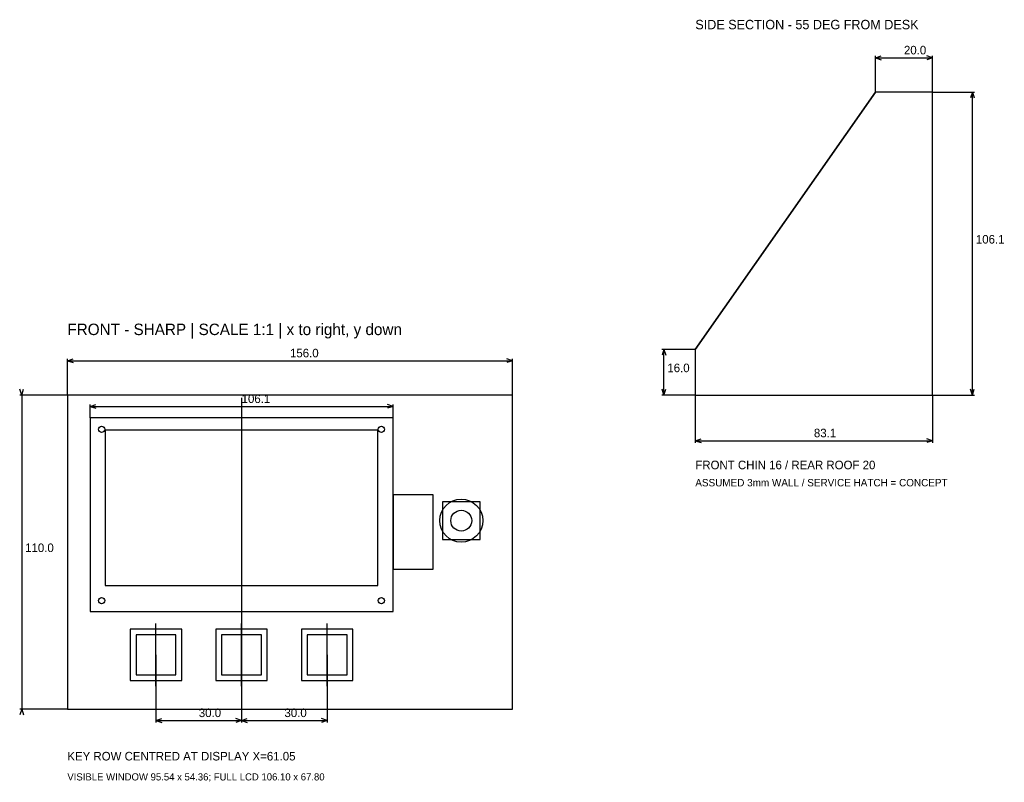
# Model space of a CAD drawing. Header units: millimetres. Extents: x -17 to 328, y -136 to 131.
import ezdxf

# ---------------------------------------------------------------- set-up
doc = ezdxf.new("R2010")
doc.units = ezdxf.units.MM
for name, color, linetype in [('CASE_OUTLINE', 7, 'CONTINUOUS'), ('CENTERLINES', 3, 'Continuous'), ('DIMENSIONS', 1, 'CONTINUOUS'), ('DISPLAY_WINDOW', 4, 'CONTINUOUS'), ('I2C_ASSUMED_ZONE', 30, 'Continuous'), ('KEYCAPS', 7, 'CONTINUOUS'), ('LCD_MODULE', 5, 'CONTINUOUS'), ('NOTES', 8, 'CONTINUOUS'), ('REFERENCE_HOLES', 6, 'CONTINUOUS'), ('ROTARY', 2, 'CONTINUOUS'), ('SWITCH_APERTURES', 6, 'Continuous')]:
    doc.layers.add(name, color=color, linetype=linetype)

msp = doc.modelspace()

# ---------------------------------------------------------------- linework, layer by layer
at = {"layer": 'CASE_OUTLINE'}
for points in [[(220, 0), (303.09, 0), (303.09, 106.11), (283.09, 106.11), (220, 16)], [(0, -110), (156, -110), (156, 0), (0, 0)]]:
    msp.add_lwpolyline(points, close=True, dxfattribs=at)
at = {"layer": 'CENTERLINES'}
for p, q in [((220, 16), (283.09, 106.11)), ((61.05, -1), (61.05, -109)), ((31.05, -102), (31.05, -80)), ((61.05, -102), (61.05, -80)), ((91.05, -102), (91.05, -80))]:
    msp.add_line(p, q, dxfattribs=at)
at = {"layer": 'DIMENSIONS'}
for p, q in [((283.09, 106.11), (283.09, 118.81)), ((283.09, 118.11), (285.09, 118.76)), ((283.09, 118.11), (303.09, 118.11)), ((283.09, 118.11), (285.09, 117.46)), ((303.09, 118.11), (301.09, 118.76)), ((303.09, 118.11), (301.09, 117.46)), ((303.09, 106.11), (303.09, 118.81)), ((303.09, 106.11), (317.79, 106.11)), ((317.09, 106.11), (316.44, 104.11)), ((317.09, 0), (317.09, 106.11)), ((317.09, 106.11), (317.74, 104.11)), ((220, 16), (208.3, 16)), ((209, 16), (208.35, 14)), ((209, 0), (209, 16)), ((209, 16), (209.65, 14)), ((0, 0), (0, 12.7)), ((0, 12), (2, 12.65)), ((0, 12), (156, 12)), ((0, 12), (2, 11.35)), ((156, 12), (154, 12.65)), ((156, 12), (154, 11.35)), ((156, 0), (156, 12.7)), ((0, 0), (-16.7, 0)), ((-16, 0), (-16.65, 2)), ((-16, 0), (-15.35, 2)), ((-16, 0), (-16, -110)), ((220, 0), (208.3, 0)), ((209, 0), (208.35, 2)), ((209, 0), (209.65, 2)), ((220, 0), (220, -16.7)), ((303.09, 0), (303.09, -16.7)), ((303.09, 0), (317.79, 0)), ((317.09, 0), (316.44, 2)), ((317.09, 0), (317.74, 2)), ((8, -8), (8, -3.3)), ((8, -4), (10, -3.35)), ((114.1, -4), (112.1, -3.35)), ((114.1, -8), (114.1, -3.3)), ((8, -4), (114.1, -4)), ((8, -4), (10, -4.65)), ((114.1, -4), (112.1, -4.65)), ((220, -16), (222, -15.35)), ((220, -16), (303.09, -16)), ((220, -16), (222, -16.65)), ((303.09, -16), (301.09, -15.35)), ((303.09, -16), (301.09, -16.65)), ((31.05, -91), (31.05, -114.7)), ((61.05, -91), (61.05, -114.7)), ((61.05, -91), (61.05, -114.7)), ((91.05, -91), (91.05, -114.7)), ((0, -110), (-16.7, -110)), ((-16, -110), (-16.65, -112)), ((-16, -110), (-15.35, -112)), ((31.05, -114), (33.05, -113.35)), ((61.05, -114), (59.05, -113.35)), ((61.05, -114), (63.05, -113.35)), ((91.05, -114), (89.05, -113.35)), ((31.05, -114), (61.05, -114)), ((31.05, -114), (33.05, -114.65)), ((61.05, -114), (59.05, -114.65)), ((61.05, -114), (91.05, -114)), ((61.05, -114), (63.05, -114.65)), ((91.05, -114), (89.05, -114.65))]:
    msp.add_line(p, q, dxfattribs=at)
at = {"layer": 'DISPLAY_WINDOW'}
msp.add_lwpolyline([(13.23, -66.71), (108.77, -66.71), (108.77, -12.35), (13.23, -12.35)], close=True, dxfattribs=at)
at = {"layer": 'I2C_ASSUMED_ZONE'}
msp.add_lwpolyline([(114.1, -61), (128.1, -61), (128.1, -35), (114.1, -35)], close=True, dxfattribs=at)
at = {"layer": 'KEYCAPS'}
for points in [[(22.05, -100), (40.05, -100), (40.05, -82), (22.05, -82)], [(52.05, -100), (70.05, -100), (70.05, -82), (52.05, -82)], [(82.05, -100), (100.05, -100), (100.05, -82), (82.05, -82)]]:
    msp.add_lwpolyline(points, close=True, dxfattribs=at)
at = {"layer": 'LCD_MODULE'}
msp.add_lwpolyline([(8, -75.8), (114.1, -75.8), (114.1, -8), (8, -8)], close=True, dxfattribs=at)
at = {"layer": 'REFERENCE_HOLES'}
msp.add_lwpolyline([(131.4, -50.6), (144.6, -50.6), (144.6, -37.4), (131.4, -37.4)], close=True, dxfattribs=at)
for centre in [(12, -12), (110, -12), (12, -72), (110, -72)]:
    msp.add_circle(centre, 1.1, dxfattribs=at)
at = {"layer": 'ROTARY'}
msp.add_circle((138, -44), 7.55, dxfattribs=at)
at = {"layer": 'SWITCH_APERTURES'}
for points in [[(24.05, -98), (38.05, -98), (38.05, -84), (24.05, -84)], [(54.05, -98), (68.05, -98), (68.05, -84), (54.05, -84)], [(84.05, -98), (98.05, -98), (98.05, -84), (84.05, -84)]]:
    msp.add_lwpolyline(points, close=True, dxfattribs=at)
msp.add_circle((138, -44), 3.65, dxfattribs=at)

# ---------------------------------------------------------------- texts
at = {"layer": 'DIMENSIONS'}
for s, p in [('20.0', (293.09, 119.31)), ('106.1', (318.29, 53.05)), ('156.0', (78, 13.2)), ('16.0', (210.2, 8)), ('106.1', (61.05, -2.8)), ('83.1', (261.55, -14.8)), ('110.0', (-14.8, -55)), ('30.0', (46.05, -112.8)), ('30.0', (76.05, -112.8))]:
    msp.add_text(s, height=3, dxfattribs=at).set_placement(p)
at = {"layer": 'NOTES'}
for s, height, p in [('SIDE SECTION - 55 DEG FROM DESK', 3.3, (220, 128.11)), ('FRONT - SHARP | SCALE 1:1 | x to right, y down', 4, (0, 21)), ('FRONT CHIN 16 / REAR ROOF 20', 3, (220, -26)), ('ASSUMED 3mm WALL / SERVICE HATCH = CONCEPT', 2.6, (220, -32)), ('KEY ROW CENTRED AT DISPLAY X=61.05', 3, (0, -128)), ('VISIBLE WINDOW 95.54 x 54.36; FULL LCD 106.10 x 67.80', 2.5, (0, -135))]:
    msp.add_text(s, height=height, dxfattribs=at).set_placement(p)

doc.saveas('drawing.dxf')
